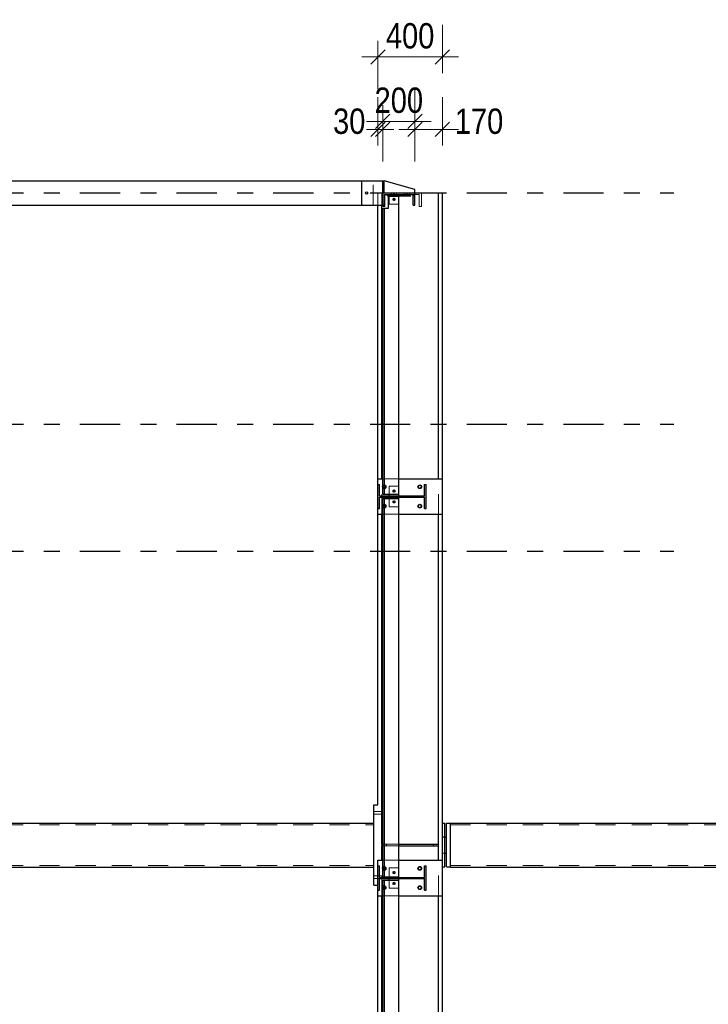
# Model space of a CAD drawing. Header units: millimetres. Extents: x -39 to 84, y 0 to 66.
# Tile 64 of 92: x 25.33 to 29.61, y 32.17 to 38.28. Entities that reach past the tile are written whole.
import ezdxf

# ---------------------------------------------------------------- set-up
doc = ezdxf.new("R2010")
doc.units = ezdxf.units.MM
doc.linetypes.add('DASHDOT', pattern=[1, 0.5, -0.25, 0, -0.25])
doc.linetypes.add('HIDDEN', pattern=[0.375, 0.25, -0.125])
for name, color, linetype, lineweight in [('01_Neubau Raumschraffuren', 7, 'Continuous', 20), ('Achsen', 7, 'Continuous', 20), ('Geschnittene Kanten', 7, 'Continuous', 20), ('Schraffuren', 7, 'Continuous', 20)]:
    doc.layers.add(name, color=color, linetype=linetype, lineweight=lineweight)
doc.styles.add('Arial Narrow', font='ARIALN.TTF')
doc.dimstyles.new('Arch_Strakon_dimstyle', dxfattribs={"dimtxt": 15.75, "dimasz": 1, "dimexe": 1.25, "dimexo": 0.0625, "dimgap": 1, "dimtad": 0, "dimdec": 5, "dimzin": 12, "dimdsep": 46, "dimtxsty": 'Arial Narrow', "dimblk": 'Arrowhead_Tick', "dimsah": 1, "dimcen": 0, "dimse1": 1, "dimse2": 1, "dimclrd": 6, "dimclrt": 2, "dimazin": 0, "dimtfac": 1, "dimtdec": 4, "dimtmove": 0, "dimatfit": 3, "dimldrblk": 'NONE', "dimfxl": 1, "dimtvp": 1, "dimtolj": 1, "dimtzin": 0, "dimlwd": 13, "dimarcsym": 2})

# ---------------------------------------------------------------- blocks, each defined once
blk = doc.blocks.new('Arrowhead_Tick')
at = {"color": 0, "linetype": 'Continuous', "lineweight": -2}
for p, q in [((0, 20), (0, -10)), ((-1, 0), (0, 0)), ((10, 0), (0, 0))]:
    blk.add_line(p, q, dxfattribs=at)
at = {"color": 2, "linetype": 'Continuous', "lineweight": 35}
blk.add_line((4.42, 4.42), (-4.42, -4.42), dxfattribs=at)
blk = doc.blocks.new('*D138')
at = {"color": 6, "linetype": 'Continuous', "lineweight": 13}
for p, q in [((27.5471, 37.6), (27.5371, 37.6)), ((27.5571, 37.6), (27.5871, 37.6)), ((27.5971, 37.6), (27.6071, 37.6))]:
    blk.add_line(p, q, dxfattribs=at)
at = {"layer": 'Defpoints', "color": 0}
for p in [(27.5871, 37.6), (27.5571, 37.2053), (27.5871, 37.2053)]:
    blk.add_point(p, dxfattribs=at)
at = {"color": 6, "lineweight": 13, "xscale": 0.01, "yscale": 0.01, "zscale": 0.01}
blk.add_blockref('Arrowhead_Tick', (27.5571, 37.6), dxfattribs=at)
at = {"color": 6, "lineweight": 13, "xscale": 0.01, "yscale": 0.01, "zscale": 0.01, "rotation": 180}
blk.add_blockref('Arrowhead_Tick', (27.5871, 37.6), dxfattribs=at)
at = {"color": 2, "lineweight": 35, "insert": (27.3791, 37.65), "char_height": 0.1575, "attachment_point": 5, "style": 'Arial Narrow'}
blk.add_mtext('\\A1;30', dxfattribs=at)
blk = doc.blocks.new('_None')
blk = doc.blocks.new('*D139')
at = {"color": 6, "linetype": 'Continuous', "lineweight": 13}
blk.add_line((27.5971, 37.65), (27.7771, 37.65), dxfattribs=at)
at = {"layer": 'Defpoints', "color": 0}
for p in [(27.7871, 37.65), (27.5871, 37.2053), (27.7871, 37.2053)]:
    blk.add_point(p, dxfattribs=at)
at = {"color": 6, "lineweight": 13, "xscale": 0.01, "yscale": 0.01, "zscale": 0.01}
blk.add_blockref('Arrowhead_Tick', (27.7871, 37.65), dxfattribs=at)
at = {"color": 6, "lineweight": 13, "xscale": 0.01, "yscale": 0.01, "zscale": 0.01, "rotation": 180}
blk.add_blockref('Arrowhead_Tick', (27.5871, 37.65), dxfattribs=at)
at = {"color": 2, "lineweight": 35, "insert": (27.6871, 37.7804), "char_height": 0.1575, "attachment_point": 5, "style": 'Arial Narrow'}
blk.add_mtext('\\A1;200', dxfattribs=at)
blk = doc.blocks.new('*D140')
at = {"color": 6, "linetype": 'Continuous', "lineweight": 13}
blk.add_line((27.7971, 37.6), (27.9471, 37.6), dxfattribs=at)
at = {"layer": 'Defpoints', "color": 0}
for p in [(27.9571, 37.6), (27.7871, 37.2053), (27.9571, 37.2053)]:
    blk.add_point(p, dxfattribs=at)
at = {"color": 6, "lineweight": 13, "xscale": 0.01, "yscale": 0.01, "zscale": 0.01}
blk.add_blockref('Arrowhead_Tick', (27.9571, 37.6), dxfattribs=at)
at = {"color": 6, "lineweight": 13, "xscale": 0.01, "yscale": 0.01, "zscale": 0.01, "rotation": 180}
blk.add_blockref('Arrowhead_Tick', (27.7871, 37.6), dxfattribs=at)
at = {"color": 2, "lineweight": 35, "insert": (28.1847, 37.65), "char_height": 0.1575, "attachment_point": 5, "style": 'Arial Narrow'}
blk.add_mtext('\\A1;170', dxfattribs=at)
blk = doc.blocks.new('*D141')
at = {"color": 6, "linetype": 'Continuous', "lineweight": 13}
blk.add_line((27.5671, 38.05), (27.9471, 38.05), dxfattribs=at)
at = {"layer": 'Defpoints', "color": 0}
for p in [(27.9571, 38.05), (27.5571, 37.2053), (27.9571, 37.2053)]:
    blk.add_point(p, dxfattribs=at)
at = {"color": 6, "lineweight": 13, "xscale": 0.01, "yscale": 0.01, "zscale": 0.01}
blk.add_blockref('Arrowhead_Tick', (27.9571, 38.05), dxfattribs=at)
at = {"color": 6, "lineweight": 13, "xscale": 0.01, "yscale": 0.01, "zscale": 0.01, "rotation": 180}
blk.add_blockref('Arrowhead_Tick', (27.5571, 38.05), dxfattribs=at)
at = {"color": 2, "lineweight": 35, "insert": (27.7571, 38.1804), "char_height": 0.1575, "attachment_point": 5, "style": 'Arial Narrow'}
blk.add_mtext('\\A1;400', dxfattribs=at)

msp = doc.modelspace()

# ---------------------------------------------------------------- hatches: boundary and pattern name
at = {"layer": 'Schraffuren', "lineweight": 13, "true_color": 0x91ffff}
msp.add_hatch(color=131, dxfattribs=at).paths.add_polyline_path([(27.5971066, 37.2053475), (27.5971066, 37.2803475), (27.5871066, 37.2803475), (27.5871066, 37.2053475)])
at = {"layer": 'Schraffuren', "lineweight": 13, "true_color": 0x4682b4}
for points in [[(27.7756066, 37.1303475), (27.7871066, 37.1303475), (27.7871066, 37.2053475), (27.5871066, 37.2053475), (27.5871066, 37.1303475), (27.5986066, 37.1303475), (27.5986066, 37.1968475), (27.7756066, 37.1968475)], [(27.5981066, 35.3344909), (27.5981066, 37.1102011), (27.5871066, 37.1102011), (27.5871066, 35.3344909)], [(27.8464066, 35.2453775), (27.8571066, 35.2453775), (27.8571066, 35.3953775), (27.8464066, 35.3953775), (27.8464066, 35.3239275), (27.5678066, 35.3239275), (27.5678066, 35.3953775), (27.5571066, 35.3953775), (27.5571066, 35.2453775), (27.5678066, 35.2453775), (27.5678066, 35.3168275), (27.8464066, 35.3168275)], [(27.5981066, 32.9567975), (27.5981066, 35.3068275), (27.5871066, 35.3068275), (27.5871066, 32.9567975)], [(27.8464066, 32.8753475), (27.8571066, 32.8753475), (27.8571066, 33.0253475), (27.8464066, 33.0253475), (27.8464066, 32.9538975), (27.5678066, 32.9538975), (27.5678066, 33.0253475), (27.5571066, 33.0253475), (27.5571066, 32.8753475), (27.5678066, 32.8753475), (27.5678066, 32.9467975), (27.8464066, 32.9467975)], [(27.5981066, 30.9338975), (27.5981066, 32.9367975), (27.5871066, 32.9367975), (27.5871066, 30.9338975)]]:
    msp.add_hatch(color=145, dxfattribs=at).paths.add_polyline_path(points)

# ---------------------------------------------------------------- linework, layer by layer
at = {"color": 3, "linetype": 'DASHDOT', "lineweight": 25, "ltscale": 0.5}
for p, q in [((20.3082432, 37.2052773), (29.3932858, 37.2052773)), ((20.3082432, 35.7702773), (29.3932858, 35.7702773)), ((20.3082432, 34.9802773), (29.3932858, 34.9802773))]:
    msp.add_line(p, q, dxfattribs=at)
at = {"layer": '01_Neubau Raumschraffuren', "color": 6, "linetype": 'HIDDEN', "lineweight": 13, "ltscale": 0.5}
for p, q in [((27.5271078, 37.1303475), (27.5271078, 37.2803475)), ((27.5571066, 37.1303475), (27.5571066, 37.2053475)), ((27.5571066, 37.2053475), (27.5811066, 37.2053475)), ((27.5811066, 37.1303475), (27.5811066, 37.2053475)), ((27.5811066, 37.2053475), (27.5871066, 37.2053475)), ((27.6001066, 37.1203475), (27.6001066, 37.1958475)), ((27.6001066, 37.1958475), (27.6371066, 37.1958475)), ((27.6271066, 37.1868475), (27.6871066, 37.1868475)), ((27.6271066, 37.1357011), (27.6271066, 37.1857011)), ((27.6371066, 37.1858475), (27.6371066, 37.1958475)), ((27.6371066, 37.1958475), (27.7771066, 37.1958475)), ((27.6371066, 37.1858475), (27.7771066, 37.1858475)), ((27.6406066, 37.1968475), (27.6406066, 37.2053475)), ((27.6406066, 37.1868475), (27.6406066, 37.1968475)), ((27.6536066, 37.1968475), (27.6536066, 37.2053475)), ((27.6536066, 37.1868475), (27.6536066, 37.1968475)), ((27.6606066, 37.1958475), (27.6606066, 37.2053475)), ((27.6606066, 37.1858475), (27.6606066, 37.1958475)), ((27.6736066, 37.1958475), (27.6736066, 37.2053475)), ((27.6736066, 37.1858475), (27.6736066, 37.1958475)), ((27.7206066, 37.1968475), (27.7206066, 37.2053475)), ((27.7206066, 37.1868475), (27.7206066, 37.1968475)), ((27.7336066, 37.1968475), (27.7336066, 37.2053475)), ((27.7336066, 37.1868475), (27.7336066, 37.1968475)), ((27.7406066, 37.1958475), (27.7406066, 37.2053475)), ((27.7406066, 37.1858475), (27.7406066, 37.1958475)), ((27.7536066, 37.1958475), (27.7536066, 37.2053475)), ((27.7536066, 37.1858475), (27.7536066, 37.1958475)), ((27.7771066, 37.1858475), (27.7771066, 37.1958475)), ((27.7771066, 37.1958475), (27.8141066, 37.1958475)), ((27.8141066, 37.1203475), (27.8141066, 37.1958475)), ((27.8271066, 37.1203475), (27.8271066, 37.2053475)), ((27.5871066, 37.1203475), (27.5871066, 37.1303475)), ((27.6271066, 37.1357011), (27.6871066, 37.1357011)), ((27.5871066, 37.1203475), (27.6001066, 37.1203475)), ((27.8141066, 37.1203475), (27.8271066, 37.1203475)), ((27.5811066, 35.2103775), (27.5811066, 35.4303775)), ((27.5871066, 35.4303775), (27.6871066, 35.4303775)), ((27.9331066, 35.2103775), (27.9331066, 35.4303775)), ((27.5871066, 35.3857132), (27.5889749, 35.3885092)), ((27.5889749, 35.3722458), (27.5871066, 35.3750418)), ((27.5889749, 35.3885092), (27.5927057, 35.3910021)), ((27.5889749, 35.3722458), (27.5927057, 35.3697529)), ((27.5971066, 35.3918775), (27.5927057, 35.3910021)), ((27.5971066, 35.3688775), (27.5927057, 35.3697529)), ((27.6015075, 35.3910021), (27.5971066, 35.3918775)), ((27.6015075, 35.3697529), (27.5971066, 35.3688775)), ((27.6015075, 35.3910021), (27.6052383, 35.3885092)), ((27.6015075, 35.3697529), (27.6052383, 35.3722458)), ((27.6077312, 35.3847784), (27.6052383, 35.3885092)), ((27.6052383, 35.3722458), (27.6077312, 35.3759766)), ((27.6077312, 35.3847784), (27.6086066, 35.3803775)), ((27.6077312, 35.3759766), (27.6086066, 35.3803775)), ((27.6271066, 35.3344909), (27.6271066, 35.3839275)), ((27.6271066, 35.3839275), (27.6871066, 35.3839275)), ((27.6271066, 35.2568275), (27.6271066, 35.3068275)), ((27.5871066, 35.2657132), (27.5889749, 35.2685092)), ((27.5889749, 35.2522458), (27.5871066, 35.2550418)), ((27.5889749, 35.2685092), (27.5927057, 35.2710021)), ((27.5889749, 35.2522458), (27.5927057, 35.2497529)), ((27.5971066, 35.2718775), (27.5927057, 35.2710021)), ((27.5971066, 35.2488775), (27.5927057, 35.2497529)), ((27.6015075, 35.2710021), (27.5971066, 35.2718775)), ((27.6015075, 35.2497529), (27.5971066, 35.2488775)), ((27.6015075, 35.2710021), (27.6052383, 35.2685092)), ((27.6015075, 35.2497529), (27.6052383, 35.2522458)), ((27.6077312, 35.2647784), (27.6052383, 35.2685092)), ((27.6052383, 35.2522458), (27.6077312, 35.2559766)), ((27.6077312, 35.2647784), (27.6086066, 35.2603775)), ((27.6077312, 35.2559766), (27.6086066, 35.2603775)), ((27.6271066, 35.2568275), (27.6871066, 35.2568275)), ((27.5871066, 35.2103775), (27.6871066, 35.2103775)), ((27.5321066, 33.3635432), (27.5571066, 33.3635432)), ((27.5321066, 33.3467834), (27.5571066, 33.3467834)), ((27.5571066, 33.3635432), (27.5811066, 33.3635432)), ((27.5571066, 33.3467834), (27.5811066, 33.3467834)), ((21.8561066, 33.2816633), (27.5321066, 33.2816633)), ((28.0071066, 33.2816633), (33.1021078, 33.2816633)), ((27.5811066, 33.1501633), (27.5811066, 33.1601633)), ((27.5871066, 33.1601633), (27.6871066, 33.1601633)), ((27.5871066, 33.1501633), (27.6871066, 33.1501633)), ((27.6111066, 33.1501633), (27.6111066, 33.1601633)), ((27.9031066, 33.1501633), (27.9031066, 33.1601633)), ((27.9331066, 33.1501633), (27.9331066, 33.1601633)), ((27.9571066, 33.2061633), (27.9721066, 33.2061633)), ((27.9571066, 33.2051633), (27.9721066, 33.2051633)), ((27.9571066, 33.1051633), (27.9721066, 33.1051633)), ((27.9571066, 33.1041633), (27.9721066, 33.1041633)), ((21.8561066, 33.0286633), (27.5321066, 33.0286633)), ((27.5811066, 32.8403475), (27.5811066, 33.0603475)), ((27.5871066, 33.0603475), (27.6871066, 33.0603475)), ((27.9331066, 32.8403475), (27.9331066, 33.0603475)), ((28.0071066, 33.0286633), (33.1021078, 33.0286633)), ((27.5321066, 32.9635432), (27.5571066, 32.9635432)), ((27.5571066, 32.9635432), (27.5811066, 32.9635432)), ((27.5871066, 33.0156831), (27.5889749, 33.0184792)), ((27.5889749, 33.0022157), (27.5871066, 33.0050118)), ((27.5889749, 33.0184792), (27.5927057, 33.0209721)), ((27.5889749, 33.0022157), (27.5927057, 32.9997228)), ((27.5971066, 33.0218475), (27.5927057, 33.0209721)), ((27.5971066, 32.9988475), (27.5927057, 32.9997228)), ((27.6015075, 33.0209721), (27.5971066, 33.0218475)), ((27.6015075, 32.9997228), (27.5971066, 32.9988475)), ((27.6015075, 33.0209721), (27.6052383, 33.0184792)), ((27.6015075, 32.9997228), (27.6052383, 33.0022157)), ((27.6077312, 33.0147483), (27.6052383, 33.0184792)), ((27.6052383, 33.0022157), (27.6077312, 33.0059466)), ((27.6077312, 33.0147483), (27.6086066, 33.0103475)), ((27.6077312, 33.0059466), (27.6086066, 33.0103475)), ((27.6271066, 32.9567975), (27.6271066, 33.0138975)), ((27.6271066, 33.0138975), (27.6871066, 33.0138975)), ((27.5321066, 32.9467975), (27.5571066, 32.9467975)), ((27.5571066, 32.9467975), (27.5678066, 32.9467975)), ((27.6271066, 32.8867975), (27.6271066, 32.9367975)), ((27.5871066, 32.8956831), (27.5889749, 32.8984792)), ((27.5889749, 32.8822157), (27.5871066, 32.8850118)), ((27.5889749, 32.8984792), (27.5927057, 32.9009721)), ((27.5889749, 32.8822157), (27.5927057, 32.8797228)), ((27.5971066, 32.9018475), (27.5927057, 32.9009721)), ((27.5971066, 32.8788475), (27.5927057, 32.8797228)), ((27.6015075, 32.9009721), (27.5971066, 32.9018475)), ((27.6015075, 32.8797228), (27.5971066, 32.8788475)), ((27.6015075, 32.9009721), (27.6052383, 32.8984792)), ((27.6015075, 32.8797228), (27.6052383, 32.8822157)), ((27.6077312, 32.8947483), (27.6052383, 32.8984792)), ((27.6052383, 32.8822157), (27.6077312, 32.8859466)), ((27.6077312, 32.8947483), (27.6086066, 32.8903475)), ((27.6077312, 32.8859466), (27.6086066, 32.8903475)), ((27.6271066, 32.8867975), (27.6871066, 32.8867975)), ((27.5871066, 32.8403475), (27.6871066, 32.8403475))]:
    msp.add_line(p, q, dxfattribs=at)
for centre in [(27.5971066, 35.3803775), (27.8171066, 35.3803775), (27.5971066, 35.2603775), (27.8171066, 35.2603775), (27.5971066, 33.0103475), (27.8171066, 33.0103475), (27.5971066, 32.8903475), (27.8171066, 32.8903475)]:
    msp.add_circle(centre, 0.0085, dxfattribs=at)
at = {"layer": 'Achsen', "color": 3, "linetype": 'Continuous', "lineweight": 25}
for p, q in [((21.7461066, 37.2803475), (27.4571066, 37.2803475)), ((27.4571066, 37.1303475), (27.4571066, 37.2803475)), ((27.4571066, 37.2803475), (27.5871066, 37.2803475)), ((27.7871066, 37.2266518), (27.5971066, 37.2803475)), ((27.6171066, 37.1868475), (27.6171066, 37.1968475)), ((27.6171066, 37.1868475), (27.6271066, 37.1868475)), ((27.6221066, 37.1102011), (27.6221066, 37.1857011)), ((27.6221066, 37.1857011), (27.6871066, 37.1857011)), ((27.6271066, 37.1857011), (27.6271066, 37.1957011)), ((27.6271066, 37.1957011), (27.6871066, 37.1957011)), ((27.6871066, 37.1857011), (27.6871066, 37.1957011)), ((27.6871066, 37.1868475), (27.7571066, 37.1868475)), ((27.6871066, 35.3344909), (27.6871066, 37.1857011)), ((27.7571066, 37.1868475), (27.7571066, 37.1968475)), ((27.7871066, 37.2053475), (27.7871066, 37.2266518)), ((27.7871066, 37.2053475), (27.9331066, 37.2053475)), ((27.9331066, 35.4303775), (27.9331066, 37.2053475)), ((27.9331066, 37.2053475), (27.9571066, 37.2053475)), ((27.9571066, 35.4303775), (27.9571066, 37.2053475)), ((21.7461066, 37.1303475), (27.4571066, 37.1303475)), ((27.4571066, 37.1303475), (27.5871066, 37.1303475)), ((27.5571066, 35.4303775), (27.5571066, 37.1303475)), ((27.5811066, 35.4303775), (27.5811066, 37.1303475)), ((27.5981066, 37.1102011), (27.6221066, 37.1102011)), ((27.5571066, 35.3953775), (27.5571066, 35.4303775)), ((27.5571066, 35.4303775), (27.5871066, 35.4303775)), ((27.6871066, 35.4303775), (27.9571066, 35.4303775)), ((27.9571066, 35.2103775), (27.9571066, 35.4303775)), ((27.5856066, 35.3803775), (27.586482, 35.3847784)), ((27.5856066, 35.3803775), (27.586482, 35.3759766)), ((27.586482, 35.3847784), (27.5871066, 35.3857132)), ((27.5871066, 35.3750418), (27.586482, 35.3759766)), ((27.5981066, 35.3344909), (27.6871066, 35.3344909)), ((27.5981066, 35.3068275), (27.6871066, 35.3068275)), ((27.6271066, 35.3239275), (27.6271066, 35.3344909)), ((27.6271066, 35.3068275), (27.6271066, 35.3168275)), ((27.6871066, 35.3239275), (27.6871066, 35.3344909)), ((27.6871066, 35.3068275), (27.6871066, 35.3168275)), ((27.6871066, 32.9567975), (27.6871066, 35.3068275)), ((27.5571066, 35.2103775), (27.5571066, 35.2453775)), ((27.5856066, 35.2603775), (27.586482, 35.2647784)), ((27.5856066, 35.2603775), (27.586482, 35.2559766)), ((27.586482, 35.2647784), (27.5871066, 35.2657132)), ((27.5871066, 35.2550418), (27.586482, 35.2559766)), ((27.5571066, 33.4051633), (27.5571066, 35.2103775)), ((27.5571066, 35.2103775), (27.5871066, 35.2103775)), ((27.5811066, 33.1601633), (27.5811066, 35.2103775)), ((27.6871066, 35.2103775), (27.9571066, 35.2103775)), ((27.9331066, 33.1601633), (27.9331066, 35.2103775)), ((27.9571066, 33.0603475), (27.9571066, 35.2103775)), ((27.5321066, 32.9051633), (27.5321066, 33.4051633)), ((27.5321066, 33.4051633), (27.5571066, 33.4051633)), ((21.8561066, 33.2916633), (27.5321066, 33.2916633)), ((27.9571066, 33.2906147), (27.9721066, 33.2906147)), ((27.9721066, 33.2903371), (27.9721066, 33.2906147)), ((27.9721066, 33.2848648), (27.9721066, 33.2903371)), ((27.9721066, 33.2744081), (27.9721066, 33.2848648)), ((27.9721066, 33.259369), (27.9721066, 33.2744081)), ((27.9821066, 33.2903371), (27.9821066, 33.2906147)), ((27.9821066, 33.2906147), (28.0071066, 33.2906147)), ((27.9821066, 33.2848648), (27.9821066, 33.2903371)), ((27.9821066, 33.2744081), (27.9821066, 33.2848648)), ((27.9821066, 33.259369), (27.9821066, 33.2744081)), ((28.0071066, 33.2903519), (28.0071066, 33.2916633)), ((28.0071066, 33.2916633), (33.1021078, 33.2916633)), ((28.0071066, 33.2903371), (28.0071066, 33.2903519)), ((28.0071066, 33.290101), (28.0071066, 33.2903371)), ((28.0071066, 33.2890405), (28.0071066, 33.290101)), ((28.0071066, 33.2851567), (28.0071066, 33.2890405)), ((28.0071066, 33.2848648), (28.0071066, 33.2851567)), ((28.0071066, 33.2844137), (28.0071066, 33.2848648)), ((28.0071066, 33.2812729), (28.0071066, 33.2844137)), ((28.0071066, 33.2749659), (28.0071066, 33.2812729)), ((28.0071066, 33.2744081), (28.0071066, 33.2749659)), ((28.0071066, 33.2737594), (28.0071066, 33.2744081)), ((28.0071066, 33.2686589), (28.0071066, 33.2737594)), ((27.9721066, 33.2403253), (27.9721066, 33.259369)), ((27.9721066, 33.2180088), (27.9721066, 33.2403253)), ((27.9721066, 33.1932772), (27.9721066, 33.2180088)), ((27.9821066, 33.2403253), (27.9821066, 33.259369)), ((27.9821066, 33.2180088), (27.9821066, 33.2403253)), ((27.9821066, 33.1932772), (27.9821066, 33.2180088)), ((28.0071066, 33.2601711), (28.0071066, 33.2686589)), ((28.0071066, 33.259369), (28.0071066, 33.2601711)), ((28.0071066, 33.2585475), (28.0071066, 33.259369)), ((28.0071066, 33.2516834), (28.0071066, 33.2585475)), ((28.0071066, 33.241341), (28.0071066, 33.2516834)), ((28.0071066, 33.2403253), (28.0071066, 33.241341)), ((28.0071066, 33.2393626), (28.0071066, 33.2403253)), ((28.0071066, 33.2309986), (28.0071066, 33.2393626)), ((28.0071066, 33.2191991), (28.0071066, 33.2309986)), ((28.0071066, 33.2180088), (28.0071066, 33.2191991)), ((28.0071066, 33.216942), (28.0071066, 33.2180088)), ((28.0071066, 33.2073996), (28.0071066, 33.216942)), ((27.5811066, 33.1601633), (27.5871066, 33.1601633)), ((27.5811066, 33.0603475), (27.5811066, 33.1501633)), ((27.5811066, 33.1501633), (27.5871066, 33.1501633)), ((27.6871066, 33.1601633), (27.9331066, 33.1601633)), ((27.6871066, 33.1501633), (27.9331066, 33.1501633)), ((27.9331066, 33.0603475), (27.9331066, 33.1501633)), ((27.9721066, 33.2051633), (27.9821066, 33.2051633)), ((27.9721066, 33.167081), (27.9721066, 33.1932772)), ((27.9721066, 33.1404267), (27.9721066, 33.167081)), ((27.9821066, 33.167081), (27.9821066, 33.1932772)), ((27.9821066, 33.1404267), (27.9821066, 33.167081)), ((28.0071066, 33.1945964), (28.0071066, 33.2073996)), ((28.0071066, 33.1932772), (28.0071066, 33.1945964)), ((28.0071066, 33.1921473), (28.0071066, 33.1932772)), ((28.0071066, 33.1817931), (28.0071066, 33.1921473)), ((28.0071066, 33.1684782), (28.0071066, 33.1817931)), ((28.0071066, 33.167081), (28.0071066, 33.1684782)), ((28.0071066, 33.1659312), (28.0071066, 33.167081)), ((28.0071066, 33.1551633), (28.0071066, 33.1659312)), ((28.0071066, 33.1418484), (28.0071066, 33.1551633)), ((27.9721066, 33.1143388), (27.9721066, 33.1404267)), ((27.9721066, 33.0898197), (27.9721066, 33.1143388)), ((27.9721066, 33.1051633), (27.9821066, 33.1051633)), ((27.9721066, 33.0678117), (27.9721066, 33.0898197)), ((27.9821066, 33.1143388), (27.9821066, 33.1404267)), ((27.9821066, 33.0898197), (27.9821066, 33.1143388)), ((27.9821066, 33.0678117), (27.9821066, 33.0898197)), ((28.0071066, 33.1404267), (28.0071066, 33.1418484)), ((28.0071066, 33.1393014), (28.0071066, 33.1404267)), ((28.0071066, 33.1285335), (28.0071066, 33.1393014)), ((28.0071066, 33.1157302), (28.0071066, 33.1285335)), ((28.0071066, 33.1143388), (28.0071066, 33.1157302)), ((28.0071066, 33.1132811), (28.0071066, 33.1143388)), ((28.0071066, 33.102927), (28.0071066, 33.1132811)), ((28.0071066, 33.0911275), (28.0071066, 33.102927)), ((28.0071066, 33.0898197), (28.0071066, 33.0911275)), ((28.0071066, 33.0888704), (28.0071066, 33.0898197)), ((28.0071066, 33.079328), (28.0071066, 33.0888704)), ((27.5571066, 33.0253475), (27.5571066, 33.0603475)), ((27.5571066, 33.0603475), (27.5871066, 33.0603475)), ((27.6871066, 33.0603475), (27.9571066, 33.0603475)), ((27.9571066, 32.8403475), (27.9571066, 33.0603475)), ((27.9721066, 33.0491607), (27.9721066, 33.0678117)), ((27.9721066, 33.0345832), (27.9721066, 33.0491607)), ((27.9721066, 33.0246396), (27.9721066, 33.0345832)), ((27.9721066, 33.0197119), (27.9721066, 33.0246396)), ((27.9821066, 33.0491607), (27.9821066, 33.0678117)), ((27.9821066, 33.0345832), (27.9821066, 33.0491607)), ((27.9821066, 33.0246396), (27.9821066, 33.0345832)), ((27.9821066, 33.0197119), (27.9821066, 33.0246396)), ((28.0071066, 33.0689856), (28.0071066, 33.079328)), ((28.0071066, 33.0678117), (28.0071066, 33.0689856)), ((28.0071066, 33.0670072), (28.0071066, 33.0678117)), ((28.0071066, 33.0586432), (28.0071066, 33.0670072)), ((28.0071066, 33.0501555), (28.0071066, 33.0586432)), ((28.0071066, 33.0491607), (28.0071066, 33.0501555)), ((28.0071066, 33.0485319), (28.0071066, 33.0491607)), ((28.0071066, 33.0416677), (28.0071066, 33.0485319)), ((28.0071066, 33.0353607), (28.0071066, 33.0416677)), ((28.0071066, 33.0345832), (28.0071066, 33.0353607)), ((28.0071066, 33.0341543), (28.0071066, 33.0345832)), ((28.0071066, 33.0290537), (28.0071066, 33.0341543)), ((28.0071066, 33.0251699), (28.0071066, 33.0290537)), ((28.0071066, 33.0246396), (28.0071066, 33.0251699)), ((28.0071066, 33.024427), (28.0071066, 33.0246396)), ((28.0071066, 33.0212861), (28.0071066, 33.024427)), ((21.8561066, 33.0186633), (27.5321066, 33.0186633)), ((27.5856066, 33.0103475), (27.586482, 33.0147483)), ((27.5856066, 33.0103475), (27.586482, 33.0059466)), ((27.586482, 33.0147483), (27.5871066, 33.0156831)), ((27.5871066, 33.0050118), (27.586482, 33.0059466)), ((27.9571066, 33.0197119), (27.9721066, 33.0197119)), ((27.9821066, 33.0197119), (28.0071066, 33.0197119)), ((28.0071066, 33.0199747), (28.0071066, 33.0212861)), ((28.0071066, 33.0197119), (28.0071066, 33.0199747)), ((28.0071066, 33.0186633), (28.0071066, 33.0197119)), ((28.0071066, 33.0186633), (33.1021078, 33.0186633)), ((27.5321066, 32.9051633), (27.5571066, 32.9051633)), ((27.5981066, 32.9567975), (27.6871066, 32.9567975)), ((27.5981066, 32.9367975), (27.6871066, 32.9367975)), ((27.6271066, 32.9538975), (27.6271066, 32.9567975)), ((27.6271066, 32.9367975), (27.6271066, 32.9467975)), ((27.6871066, 32.9538975), (27.6871066, 32.9567975)), ((27.6871066, 32.9367975), (27.6871066, 32.9467975)), ((27.6871066, 30.9338975), (27.6871066, 32.9367975)), ((27.5571066, 32.8403475), (27.5571066, 32.8753475)), ((27.5856066, 32.8903475), (27.586482, 32.8947483)), ((27.5856066, 32.8903475), (27.586482, 32.8859466)), ((27.586482, 32.8947483), (27.5871066, 32.8956831)), ((27.5871066, 32.8850118), (27.586482, 32.8859466)), ((27.5571066, 31.1853475), (27.5571066, 32.8403475)), ((27.5571066, 32.8403475), (27.5871066, 32.8403475)), ((27.5811066, 31.1853475), (27.5811066, 32.8403475)), ((27.6871066, 32.8403475), (27.9571066, 32.8403475)), ((27.9331066, 31.1853475), (27.9331066, 32.8403475)), ((27.9571066, 31.1853475), (27.9571066, 32.8403475))]:
    msp.add_line(p, q, dxfattribs=at)
for centre, radius in [((27.4871066, 37.2053475), 0.0065), ((27.6571068, 37.1657012), 0.006), ((27.6571068, 35.3539275), 0.006), ((27.8171066, 35.3803775), 0.0115), ((27.6571068, 35.2868275), 0.006), ((27.8171066, 35.2603775), 0.0115), ((27.6571068, 32.9838974), 0.006), ((27.8171066, 33.0103475), 0.0115), ((27.6571068, 32.9167975), 0.006), ((27.8171066, 32.8903475), 0.0115)]:
    msp.add_circle(centre, radius, dxfattribs=at)
at = {"layer": 'Achsen', "color": 9, "linetype": 'Continuous', "lineweight": 0}
for centre in [(27.6515656, 37.1633996), (27.6515659, 37.1633995), (27.6528598, 37.1699397), (27.654805, 37.1712422), (27.6548053, 37.1712421), (27.6571006, 37.1717012), (27.6571125, 37.1597012), (27.6593972, 37.1712468), (27.6594082, 37.1601602), (27.6626476, 37.1680028), (27.6626479, 37.1680027), (27.6626521, 37.1634106), (27.6631068, 37.1657072), (27.6511066, 35.3539334), (27.6515656, 35.356229), (27.6515659, 35.3562291), (27.65286, 35.3496891), (27.654805, 35.3483864), (27.6548053, 35.3483865), (27.654816, 35.359473), (27.6571125, 35.3599274), (27.6593972, 35.3483819), (27.6594082, 35.3594684), (27.6594085, 35.3594685), (27.661345, 35.3496806), (27.6613536, 35.358166), (27.6626476, 35.3516258), (27.6626479, 35.3516259), (27.6626521, 35.356218), (27.6528598, 35.291066), (27.654805, 35.2923686), (27.6548053, 35.2923685), (27.6571006, 35.2928276), (27.6593972, 35.2923732), (27.6626476, 35.2891292), (27.6626479, 35.2891291), (27.6631068, 35.2868336), (27.6515656, 35.284526), (27.6515659, 35.2845259), (27.6571125, 35.2808276), (27.6594082, 35.2812866), (27.6626521, 35.284537), (27.6511066, 32.9839033), (27.6515656, 32.986199), (27.6515659, 32.9861991), (27.65286, 32.9796591), (27.654805, 32.9783564), (27.654816, 32.9894429), (27.6571125, 32.9898974), (27.6593972, 32.9783519), (27.6594082, 32.9894384), (27.6594085, 32.9894385), (27.661345, 32.9796505), (27.6613536, 32.988136), (27.6626476, 32.9815958), (27.6626479, 32.9815959), (27.6626521, 32.986188), (27.6515656, 32.914496), (27.6515659, 32.9144959), (27.6528598, 32.921036), (27.654805, 32.9223386), (27.6548053, 32.9223385), (27.6571006, 32.9227976), (27.6571125, 32.9107976), (27.6593972, 32.9223431), (27.6594082, 32.9112566), (27.6594085, 32.9112565), (27.6626476, 32.9190991), (27.6626479, 32.9190991), (27.6626521, 32.914507), (27.6631068, 32.9168036)]:
    msp.add_circle(centre, 0.00111, dxfattribs=at)
at = {"layer": 'Geschnittene Kanten', "color": 3, "linetype": 'Continuous', "lineweight": 25}
for p, q in [((27.5871066, 37.2053475), (27.5871066, 37.2803475)), ((27.5871066, 37.2803475), (27.5971066, 37.2803475)), ((27.5971066, 37.2053475), (27.5971066, 37.2803475)), ((27.5871066, 37.1303475), (27.5871066, 37.2053475)), ((27.5871066, 37.2053475), (27.7871066, 37.2053475)), ((27.5986066, 37.1303475), (27.5986066, 37.1968475)), ((27.5986066, 37.1968475), (27.7756066, 37.1968475)), ((27.7756066, 37.1303475), (27.7756066, 37.1968475)), ((27.7871066, 37.1303475), (27.7871066, 37.2053475)), ((27.5871066, 37.1303475), (27.5986066, 37.1303475)), ((27.7756066, 37.1303475), (27.7871066, 37.1303475)), ((27.5871066, 35.3344909), (27.5871066, 37.1102011)), ((27.5871066, 37.1102011), (27.5981066, 37.1102011)), ((27.5981066, 35.3344909), (27.5981066, 37.1102011)), ((27.5571066, 35.2453775), (27.5571066, 35.3953775)), ((27.5571066, 35.3953775), (27.5678066, 35.3953775)), ((27.5678066, 35.3239275), (27.5678066, 35.3953775)), ((27.8464066, 35.3239275), (27.8464066, 35.3953775)), ((27.8464066, 35.3953775), (27.8571066, 35.3953775)), ((27.8571066, 35.2453775), (27.8571066, 35.3953775)), ((27.5678066, 35.3239275), (27.8464066, 35.3239275)), ((27.5678066, 35.2453775), (27.5678066, 35.3168275)), ((27.5678066, 35.3168275), (27.8464066, 35.3168275)), ((27.5871066, 35.3344909), (27.5981066, 35.3344909)), ((27.5871066, 32.9567975), (27.5871066, 35.3068275)), ((27.5871066, 35.3068275), (27.5981066, 35.3068275)), ((27.5981066, 32.9567975), (27.5981066, 35.3068275)), ((27.8464066, 35.2453775), (27.8464066, 35.3168275)), ((27.5571066, 35.2453775), (27.5678066, 35.2453775)), ((27.8464066, 35.2453775), (27.8571066, 35.2453775)), ((27.5571066, 32.8753475), (27.5571066, 33.0253475)), ((27.5571066, 33.0253475), (27.5678066, 33.0253475)), ((27.5678066, 32.9538975), (27.5678066, 33.0253475)), ((27.8464066, 32.9538975), (27.8464066, 33.0253475)), ((27.8464066, 33.0253475), (27.8571066, 33.0253475)), ((27.8571066, 32.8753475), (27.8571066, 33.0253475)), ((27.5678066, 32.9538975), (27.8464066, 32.9538975)), ((27.5678066, 32.8753475), (27.5678066, 32.9467975)), ((27.5678066, 32.9467975), (27.8464066, 32.9467975)), ((27.5871066, 32.9567975), (27.5981066, 32.9567975)), ((27.5871066, 30.9338975), (27.5871066, 32.9367975)), ((27.5871066, 32.9367975), (27.5981066, 32.9367975)), ((27.5981066, 30.9338975), (27.5981066, 32.9367975)), ((27.8464066, 32.8753475), (27.8464066, 32.9467975)), ((27.5571066, 32.8753475), (27.5678066, 32.8753475)), ((27.8464066, 32.8753475), (27.8571066, 32.8753475))]:
    msp.add_line(p, q, dxfattribs=at)

# ---------------------------------------------------------------- dimensions: what is measured, and where the dimension line sits
at = {"lineweight": 35}
for base, p1, p2, text, override, picture, middle in [((27.9571066, 38.05), (27.5571066, 37.2053475), (27.9571066, 37.2053475), '400', {"dimscale": 0.01, "dimtxt": 15.75, "dimasz": 1, "dimgap": 5, "dimtad": 1, "dimjust": 0, "dimtih": 0, "dimtoh": 0, "dimdec": 5, "dimdsep": 46, "dimtxsty": 'Arial Narrow', "dimclrd": 6, "dimclrt": 2, "dimtix": 1, "dimtofl": 255, "dimtmove": 0, "dimatfit": 2, "dimfxl": 0, "dimfxlon": 0, "dimtvp": 31.746032, "dimlwd": 13}, '*D141', (27.7571066, 38.05)), ((27.7871066, 37.65), (27.5871066, 37.2053475), (27.7871066, 37.2053475), '200', {"dimscale": 0.01, "dimtxt": 15.75, "dimasz": 1, "dimgap": 5, "dimtad": 1, "dimjust": 0, "dimtih": 0, "dimtoh": 0, "dimdec": 5, "dimdsep": 46, "dimtxsty": 'Arial Narrow', "dimclrd": 6, "dimclrt": 2, "dimtix": 1, "dimtofl": 255, "dimtmove": 0, "dimatfit": 2, "dimfxl": 0, "dimfxlon": 0, "dimtvp": 31.746032, "dimlwd": 13}, '*D139', (27.6871066, 37.65)), ((27.5871066, 37.6), (27.5571066, 37.2053475), (27.5871066, 37.2053475), '30', {"dimscale": 0.01, "dimtxt": 15.75, "dimasz": 1, "dimgap": 5, "dimtad": 1, "dimjust": 0, "dimtih": 0, "dimtoh": 0, "dimdec": 5, "dimdsep": 46, "dimtxsty": 'Arial Narrow', "dimclrd": 6, "dimclrt": 2, "dimtix": 0, "dimtofl": 255, "dimtmove": 2, "dimatfit": 2, "dimfxl": 0, "dimfxlon": 0, "dimtvp": 31.746032, "dimlwd": 13}, '*D138', (27.3791316, 37.65)), ((27.9571066, 37.6), (27.7871066, 37.2053475), (27.9571066, 37.2053475), '170', {"dimscale": 0.01, "dimtxt": 15.75, "dimasz": 1, "dimgap": 5, "dimtad": 1, "dimjust": 4, "dimtih": 0, "dimtoh": 0, "dimdec": 5, "dimdsep": 46, "dimtxsty": 'Arial Narrow', "dimclrd": 6, "dimclrt": 2, "dimtix": 0, "dimtofl": 255, "dimtmove": 2, "dimatfit": 2, "dimfxl": 0, "dimfxlon": 0, "dimtvp": 31.746032, "dimlwd": 13}, '*D140', (28.1846941, 37.65))]:
    dim = msp.add_linear_dim(base=base, p1=p1, p2=p2, text=text, dimstyle='Arch_Strakon_dimstyle', override=override, dxfattribs=at)
    dim.commit()
    dim.dimension.update_dxf_attribs({"geometry": picture, "text_midpoint": middle, "dimtype": 160})

doc.saveas('drawing.dxf')
